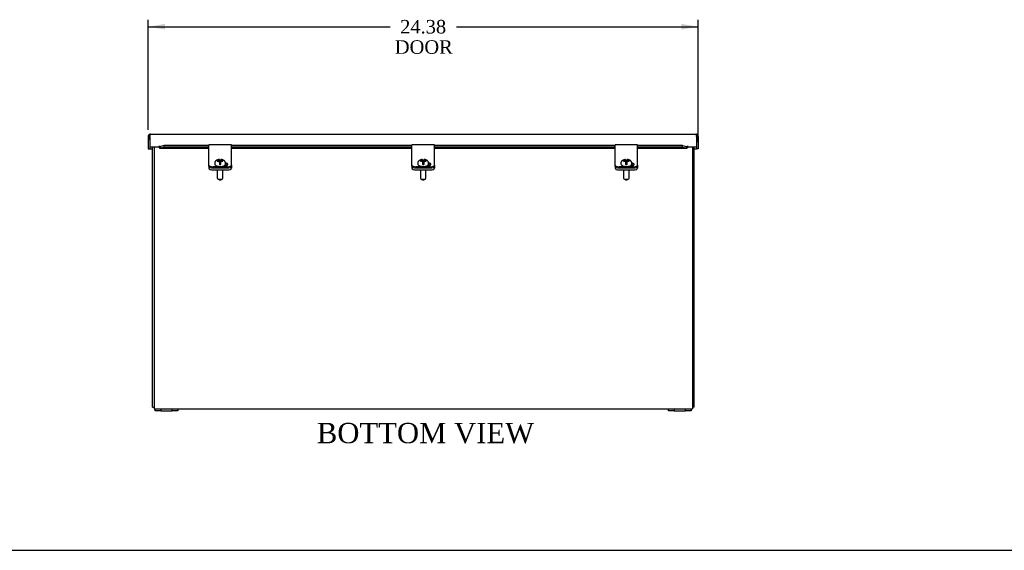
# Model space of a CAD drawing. Header units: inches. Extents: x 1 to 150, y -1 to 99.
# Tile 2 of 8: x 31 to 74, y 0 to 24. Entities that reach past the tile are written whole.
import ezdxf
from ezdxf.enums import TextEntityAlignment as Align

# ---------------------------------------------------------------- set-up
doc = ezdxf.new("R2010")
doc.units = ezdxf.units.IN
doc.header["$MEASUREMENT"] = 0
for name, color, linetype in [('COM40176', 7, 'Continuous'), ('COM40615', 7, 'Continuous'), ('COM48966-6', 7, 'Continuous'), ('COM49008-2', 7, 'Continuous'), ('COM52631', 7, 'Continuous'), ('COM71406-4', 7, 'Continuous'), ('Default', 7, 'Continuous'), ('GSK11095', 7, 'Continuous'), ('SCS19419', 7, 'Continuous')]:
    doc.layers.add(name, color=color, linetype=linetype)
doc.styles.add('SEACAD_Times_New_Roman', font='times.ttf')
doc.dimstyles.new('HAMMOND_(STH_-_120x80)', dxfattribs={"dimtxt": 0.6, "dimasz": 0.75, "dimexe": 0.3, "dimexo": 0.3, "dimgap": 0.15, "dimtad": 0, "dimtih": 1, "dimtoh": 1, "dimzin": 0, "dimdsep": 46, "dimtxsty": 'SEACAD_Times_New_Roman', "dimblk1": '_SE_FILLED', "dimblk2": '_SE_FILLED', "dimsah": 1, "dimcen": 0.3, "dimadec": 0, "dimazin": 0, "dimtfac": 0.8, "dimtofl": 0, "dimtmove": 0, "dimatfit": 3, "dimfxl": 1, "dimtolj": 1, "dimtzin": 0, "dimarcsym": 0})

# ---------------------------------------------------------------- blocks, each defined once
blk = doc.blocks.new('SE5')
at = {"layer": 'COM40176', "color": 7, "linetype": 'Continuous'}
for p, q in [((39.075, 18.151), (39.075, 18.274)), ((40.075, 18.274), (39.075, 18.274)), ((39.075, 17.571), (39.075, 18.151)), ((40.075, 18.151), (40.075, 18.274)), ((40.075, 17.571), (40.075, 18.151)), ((48.075, 18.151), (48.075, 18.274)), ((49.075, 18.274), (48.075, 18.274)), ((48.075, 17.571), (48.075, 18.151)), ((49.075, 18.151), (49.075, 18.274)), ((49.075, 17.571), (49.075, 18.151)), ((57.075, 18.151), (57.075, 18.274)), ((58.075, 18.274), (57.075, 18.274)), ((57.075, 17.571), (57.075, 18.151)), ((58.075, 18.151), (58.075, 18.274)), ((58.075, 17.571), (58.075, 18.151)), ((39.075, 17.533), (39.075, 17.571)), ((39.075, 17.384), (39.075, 17.533)), ((40.075, 17.533), (40.075, 17.571)), ((40.075, 17.384), (40.075, 17.533)), ((48.075, 17.533), (48.075, 17.571)), ((48.075, 17.384), (48.075, 17.533)), ((49.075, 17.533), (49.075, 17.571)), ((49.075, 17.384), (49.075, 17.533)), ((57.075, 17.533), (57.075, 17.571)), ((57.075, 17.384), (57.075, 17.533)), ((58.075, 17.533), (58.075, 17.571)), ((58.075, 17.384), (58.075, 17.533)), ((39.075, 17.333), (39.075, 17.384)), ((39.887, 17.305), (39.263, 17.305)), ((39.887, 17.253), (39.263, 17.253)), ((39.747, 17.351), (39.779, 17.351)), ((40.075, 17.384), (40.075, 17.333)), ((48.075, 17.333), (48.075, 17.384)), ((48.887, 17.305), (48.263, 17.305)), ((48.887, 17.253), (48.263, 17.253)), ((48.747, 17.351), (48.779, 17.351)), ((49.075, 17.384), (49.075, 17.333)), ((57.075, 17.333), (57.075, 17.384)), ((57.887, 17.305), (57.263, 17.305)), ((57.887, 17.253), (57.263, 17.253)), ((57.747, 17.351), (57.779, 17.351)), ((58.075, 17.384), (58.075, 17.333))]:
    blk.add_line(p, q, dxfattribs=at)
for centre, major_axis, start_param, end_param in [((39.779, 17.411), (-0.141, 0), 1.570796, 4.452022), ((48.779, 17.411), (-0.141, 0), 1.570796, 4.452022), ((57.779, 17.411), (-0.141, 0), 1.570796, 4.452022), ((39.263, 17.384), (-0.188, 0), 0, 1.570796), ((39.263, 17.333), (0.188, 0), 3.141593, 4.712389), ((39.779, 17.359), (-0.14, 0), 3.591638, 4.47223), ((39.887, 17.384), (-0.188, 0), 1.570796, 3.141593), ((39.887, 17.333), (0.188, 0), 4.712389, 6.283185), ((48.263, 17.384), (-0.188, 0), 0, 1.570796), ((48.263, 17.333), (0.188, 0), 3.141593, 4.712389), ((48.779, 17.359), (-0.14, 0), 3.591638, 4.47223), ((48.887, 17.384), (-0.188, 0), 1.570796, 3.141593), ((48.887, 17.333), (0.188, 0), 4.712389, 6.283185), ((57.263, 17.384), (-0.188, 0), 0, 1.570796), ((57.263, 17.333), (0.188, 0), 3.141593, 4.712389), ((57.779, 17.359), (-0.141, 0), 3.591638, 4.47223), ((57.887, 17.384), (-0.188, 0), 1.570796, 3.141593), ((57.887, 17.333), (0.188, 0), 4.712389, 6.283185)]:
    blk.add_ellipse(centre, major_axis=major_axis, ratio=0.422618, start_param=start_param, end_param=end_param, dxfattribs=at)
at = {"layer": 'COM40615', "color": 7, "linetype": 'Continuous'}
for p, q in [((36.7, 6.583), (36.95, 6.583)), ((36.7, 6.488), (36.7, 6.583)), ((36.95, 6.583), (37.45, 6.583)), ((36.95, 6.583), (36.95, 6.488)), ((37.45, 6.488), (37.45, 6.583)), ((37.45, 6.583), (37.7, 6.583)), ((37.7, 6.583), (37.7, 6.488)), ((59.45, 6.583), (59.7, 6.583)), ((59.45, 6.488), (59.45, 6.583)), ((59.7, 6.583), (60.2, 6.583)), ((59.7, 6.583), (59.7, 6.488)), ((60.2, 6.488), (60.2, 6.583)), ((60.2, 6.583), (60.45, 6.583)), ((60.45, 6.583), (60.45, 6.488)), ((36.95, 6.488), (36.7, 6.488)), ((36.95, 6.488), (37.45, 6.488)), ((37.7, 6.488), (37.45, 6.488)), ((59.7, 6.488), (59.45, 6.488)), ((59.7, 6.488), (60.2, 6.488)), ((60.45, 6.488), (60.2, 6.488))]:
    blk.add_line(p, q, dxfattribs=at)
at = {"layer": 'COM48966-6', "color": 7, "linetype": 'Continuous'}
for p, q in [((36.647, 18.18), (36.647, 6.691)), ((60.503, 18.18), (60.503, 6.691)), ((36.647, 6.691), (36.647, 6.583)), ((36.647, 6.583), (36.7, 6.583)), ((37.7, 6.583), (59.45, 6.583)), ((60.45, 6.583), (60.503, 6.583)), ((60.503, 6.691), (60.503, 6.583))]:
    blk.add_line(p, q, dxfattribs=at)
at = {"layer": 'COM49008-2', "color": 7, "linetype": 'Continuous'}
for p, q in [((36.575, 6.655), (36.575, 18.18)), ((60.575, 6.655), (60.575, 18.18)), ((36.575, 6.655), (36.647, 6.655)), ((60.575, 6.655), (60.503, 6.655))]:
    blk.add_line(p, q, dxfattribs=at)
at = {"layer": 'COM52631', "color": 7, "linetype": 'Continuous'}
for p, q in [((39.075, 17.333), (39.075, 17.247)), ((39.263, 17.253), (39.887, 17.253)), ((39.263, 17.167), (39.887, 17.167)), ((40.075, 17.333), (40.075, 17.247)), ((48.075, 17.333), (48.075, 17.247)), ((48.263, 17.253), (48.887, 17.253)), ((48.263, 17.167), (48.887, 17.167)), ((49.075, 17.333), (49.075, 17.247)), ((57.075, 17.333), (57.075, 17.247)), ((57.263, 17.253), (57.887, 17.253)), ((57.263, 17.167), (57.887, 17.167)), ((58.075, 17.333), (58.075, 17.247))]:
    blk.add_line(p, q, dxfattribs=at)
for centre, start_param, end_param in [((39.263, 17.333), 0, 1.570796), ((39.263, 17.247), 0, 1.570796), ((39.887, 17.333), 1.570796, 3.141593), ((39.887, 17.247), 1.570796, 3.141593), ((48.263, 17.333), 0, 1.570796), ((48.263, 17.247), 0, 1.570796), ((48.887, 17.333), 1.570796, 3.141593), ((48.887, 17.247), 1.570796, 3.141593), ((57.263, 17.333), 0, 1.570796), ((57.263, 17.247), 0, 1.570796), ((57.887, 17.333), 1.570796, 3.141593), ((57.887, 17.247), 1.570796, 3.141593)]:
    blk.add_ellipse(centre, major_axis=(-0.188, 0), ratio=0.422618, start_param=start_param, end_param=end_param, dxfattribs=at)
at = {"layer": 'COM71406-4', "color": 7, "linetype": 'Continuous'}
for p, q in [((36.388, 18.647), (36.388, 18.099)), ((36.46, 18.647), (36.46, 18.748)), ((36.46, 18.748), (36.46, 18.683)), ((36.46, 18.647), (36.46, 18.18)), ((36.46, 18.495), (36.46, 18.099)), ((36.496, 18.755), (60.655, 18.755)), ((60.691, 18.748), (60.691, 18.647)), ((60.691, 18.647), (60.691, 18.748)), ((60.691, 18.647), (60.691, 18.099)), ((60.691, 18.647), (60.691, 18.18)), ((60.763, 18.647), (60.763, 18.099)), ((36.388, 18.099), (36.46, 18.099)), ((36.872, 18.18), (36.46, 18.18)), ((36.46, 18.18), (36.46, 18.099)), ((36.46, 18.099), (36.575, 18.099)), ((36.872, 18.237), (36.872, 18.206)), ((36.872, 18.237), (36.872, 18.237)), ((36.872, 18.237), (36.872, 18.18)), ((36.872, 18.206), (36.872, 18.144)), ((36.872, 18.206), (36.928, 18.202)), ((36.91, 18.129), (39.075, 18.129)), ((37.09, 18.241), (36.928, 18.202)), ((36.928, 18.202), (36.928, 18.132)), ((36.928, 18.132), (37.09, 18.171)), ((39.075, 18.241), (37.09, 18.241)), ((37.09, 18.171), (37.09, 18.241)), ((39.075, 18.171), (37.09, 18.171)), ((48.075, 18.241), (40.075, 18.241)), ((48.075, 18.171), (40.075, 18.171)), ((40.075, 18.129), (48.075, 18.129)), ((57.075, 18.241), (49.075, 18.241)), ((57.075, 18.171), (49.075, 18.171)), ((49.075, 18.129), (57.075, 18.129)), ((60.061, 18.241), (58.075, 18.241)), ((60.061, 18.171), (58.075, 18.171)), ((58.075, 18.129), (60.24, 18.129)), ((60.061, 18.171), (60.061, 18.241)), ((60.061, 18.241), (60.222, 18.202)), ((60.061, 18.171), (60.222, 18.132)), ((60.222, 18.202), (60.279, 18.206)), ((60.222, 18.202), (60.222, 18.132)), ((60.279, 18.237), (60.279, 18.237)), ((60.279, 18.206), (60.279, 18.237)), ((60.279, 18.237), (60.279, 18.18)), ((60.279, 18.206), (60.279, 18.144)), ((60.691, 18.18), (60.279, 18.18)), ((60.575, 18.099), (60.691, 18.099)), ((60.691, 18.18), (60.691, 18.099)), ((60.763, 18.099), (60.691, 18.099))]:
    blk.add_line(p, q, dxfattribs=at)
for centre, radius, start, end in [((36.496, 18.647), 0.108, 109.4712, 180), ((36.496, 18.647), 0.108, 90, 109.4712), ((60.655, 18.647), 0.108, 70.5288, 90), ((60.655, 18.647), 0.108, 0, 70.5288), ((36.91, 18.186), 0.057, 228.1648, 288.6212), ((60.241, 18.186), 0.057, 251.3788, 311.8352)]:
    blk.add_arc(centre, radius, start, end, dxfattribs=at)
for centre, start_param, end_param in [((36.496, 18.647), 3.141593, 3.48143), ((60.655, 18.647), 2.801756, 3.141593)]:
    blk.add_ellipse(centre, major_axis=(0, -0.108), ratio=0.996907, start_param=start_param, end_param=end_param, dxfattribs=at)
at = {"layer": 'GSK11095', "color": 7, "linetype": 'Continuous'}
for p, q in [((36.46, 18.495), (36.46, 18.683)), ((36.46, 18.683), (36.46, 18.683)), ((36.46, 18.683), (36.46, 18.683)), ((36.46, 18.495), (36.46, 18.495)), ((36.46, 18.495), (36.46, 18.495)), ((60.691, 18.495), (60.691, 18.495))]:
    blk.add_line(p, q, dxfattribs=at)
at = {"layer": 'SCS19419', "color": 7, "linetype": 'Continuous'}
for p, q in [((39.335, 17.46), (39.335, 17.433)), ((39.452, 17.584), (39.452, 17.554)), ((39.46, 17.584), (39.452, 17.584)), ((39.452, 17.554), (39.46, 17.554)), ((39.517, 17.584), (39.46, 17.584)), ((39.46, 17.554), (39.517, 17.554)), ((39.517, 17.584), (39.542, 17.595)), ((39.517, 17.554), (39.517, 17.584)), ((39.542, 17.544), (39.517, 17.554)), ((39.542, 17.618), (39.542, 17.63)), ((39.542, 17.618), (39.542, 17.595)), ((39.542, 17.595), (39.542, 17.544)), ((39.542, 17.544), (39.542, 17.521)), ((39.542, 17.521), (39.542, 17.416)), ((39.552, 17.512), (39.542, 17.512)), ((39.542, 17.491), (39.552, 17.491)), ((39.552, 17.534), (39.552, 17.512)), ((39.602, 17.534), (39.552, 17.534)), ((39.552, 17.491), (39.552, 17.512)), ((39.552, 17.493), (39.602, 17.493)), ((39.552, 17.491), (39.552, 17.47)), ((39.552, 17.47), (39.602, 17.47)), ((39.602, 17.527), (39.602, 17.534)), ((39.602, 17.527), (39.602, 17.527)), ((39.602, 17.512), (39.602, 17.527)), ((39.612, 17.512), (39.602, 17.512)), ((39.602, 17.491), (39.602, 17.512)), ((39.602, 17.491), (39.612, 17.491)), ((39.602, 17.476), (39.602, 17.491)), ((39.602, 17.47), (39.602, 17.476)), ((39.612, 17.629), (39.612, 17.618)), ((39.612, 17.595), (39.612, 17.618)), ((39.612, 17.544), (39.612, 17.595)), ((39.612, 17.595), (39.637, 17.584)), ((39.637, 17.554), (39.612, 17.544)), ((39.612, 17.521), (39.612, 17.544)), ((39.612, 17.416), (39.612, 17.521)), ((39.69, 17.584), (39.637, 17.584)), ((39.637, 17.584), (39.637, 17.554)), ((39.637, 17.554), (39.69, 17.554)), ((39.702, 17.584), (39.69, 17.584)), ((39.69, 17.554), (39.702, 17.554)), ((39.702, 17.554), (39.702, 17.584)), ((39.815, 17.433), (39.815, 17.46)), ((48.335, 17.46), (48.335, 17.433)), ((48.452, 17.584), (48.452, 17.554)), ((48.46, 17.584), (48.452, 17.584)), ((48.452, 17.554), (48.46, 17.554)), ((48.517, 17.584), (48.46, 17.584)), ((48.46, 17.554), (48.517, 17.554)), ((48.517, 17.584), (48.542, 17.595)), ((48.517, 17.554), (48.517, 17.584)), ((48.542, 17.544), (48.517, 17.554)), ((48.542, 17.618), (48.542, 17.63)), ((48.542, 17.618), (48.542, 17.595)), ((48.542, 17.595), (48.542, 17.544)), ((48.542, 17.544), (48.542, 17.521)), ((48.542, 17.521), (48.542, 17.416)), ((48.552, 17.512), (48.542, 17.512)), ((48.542, 17.491), (48.552, 17.491)), ((48.552, 17.534), (48.552, 17.512)), ((48.602, 17.534), (48.552, 17.534)), ((48.552, 17.491), (48.552, 17.512)), ((48.552, 17.493), (48.602, 17.493)), ((48.552, 17.491), (48.552, 17.47)), ((48.552, 17.47), (48.602, 17.47)), ((48.602, 17.527), (48.602, 17.534)), ((48.602, 17.527), (48.602, 17.527)), ((48.602, 17.512), (48.602, 17.527)), ((48.612, 17.512), (48.602, 17.512)), ((48.602, 17.491), (48.602, 17.512)), ((48.602, 17.491), (48.612, 17.491)), ((48.602, 17.476), (48.602, 17.491)), ((48.602, 17.47), (48.602, 17.476)), ((48.612, 17.629), (48.612, 17.618)), ((48.612, 17.595), (48.612, 17.618)), ((48.612, 17.544), (48.612, 17.595)), ((48.612, 17.595), (48.637, 17.584)), ((48.637, 17.554), (48.612, 17.544)), ((48.612, 17.521), (48.612, 17.544)), ((48.612, 17.416), (48.612, 17.521)), ((48.69, 17.584), (48.637, 17.584)), ((48.637, 17.584), (48.637, 17.554)), ((48.637, 17.554), (48.69, 17.554)), ((48.702, 17.584), (48.69, 17.584)), ((48.69, 17.554), (48.702, 17.554)), ((48.702, 17.554), (48.702, 17.584)), ((48.815, 17.433), (48.815, 17.46)), ((57.335, 17.46), (57.335, 17.433)), ((57.452, 17.584), (57.452, 17.554)), ((57.46, 17.584), (57.452, 17.584)), ((57.452, 17.554), (57.46, 17.554)), ((57.517, 17.584), (57.46, 17.584)), ((57.46, 17.554), (57.517, 17.554)), ((57.517, 17.584), (57.542, 17.595)), ((57.517, 17.554), (57.517, 17.584)), ((57.542, 17.544), (57.517, 17.554)), ((57.542, 17.618), (57.542, 17.63)), ((57.542, 17.618), (57.542, 17.595)), ((57.542, 17.595), (57.542, 17.544)), ((57.542, 17.544), (57.542, 17.521)), ((57.542, 17.521), (57.542, 17.416)), ((57.552, 17.512), (57.542, 17.512)), ((57.542, 17.491), (57.552, 17.491)), ((57.552, 17.534), (57.552, 17.512)), ((57.602, 17.534), (57.552, 17.534)), ((57.552, 17.491), (57.552, 17.512)), ((57.552, 17.493), (57.602, 17.493)), ((57.552, 17.491), (57.552, 17.47)), ((57.552, 17.47), (57.602, 17.47)), ((57.602, 17.527), (57.602, 17.534)), ((57.602, 17.527), (57.602, 17.527)), ((57.602, 17.512), (57.602, 17.527)), ((57.612, 17.512), (57.602, 17.512)), ((57.602, 17.491), (57.602, 17.512)), ((57.602, 17.491), (57.612, 17.491)), ((57.602, 17.476), (57.602, 17.491)), ((57.602, 17.47), (57.602, 17.476)), ((57.612, 17.629), (57.612, 17.618)), ((57.612, 17.595), (57.612, 17.618)), ((57.612, 17.544), (57.612, 17.595)), ((57.612, 17.595), (57.637, 17.584)), ((57.637, 17.554), (57.612, 17.544)), ((57.612, 17.521), (57.612, 17.544)), ((57.612, 17.416), (57.612, 17.521)), ((57.69, 17.584), (57.637, 17.584)), ((57.637, 17.584), (57.637, 17.554)), ((57.637, 17.554), (57.69, 17.554)), ((57.702, 17.584), (57.69, 17.584)), ((57.69, 17.554), (57.702, 17.554)), ((57.702, 17.554), (57.702, 17.584)), ((57.815, 17.433), (57.815, 17.46)), ((39.452, 17.167), (39.452, 16.802)), ((39.698, 16.802), (39.698, 17.167)), ((48.452, 17.167), (48.452, 16.802)), ((48.698, 16.802), (48.698, 17.167)), ((57.452, 17.167), (57.452, 16.802)), ((57.698, 16.802), (57.698, 17.167)), ((39.466, 16.778), (39.519, 16.736)), ((39.631, 16.736), (39.684, 16.778)), ((48.466, 16.778), (48.519, 16.736)), ((48.631, 16.736), (48.684, 16.778)), ((57.466, 16.778), (57.519, 16.736)), ((57.631, 16.736), (57.684, 16.778))]:
    blk.add_line(p, q, dxfattribs=at)
for centre, radius, start, end in [((39.602, 17.545), 0.011, 270, 272.2047), ((39.602, 17.481), 0.011, 270, 272.2047), ((48.602, 17.545), 0.011, 270, 272.2047), ((48.602, 17.481), 0.011, 270, 272.2047), ((57.602, 17.545), 0.011, 270, 272.2047), ((57.602, 17.481), 0.011, 270, 272.2047), ((39.553, 17.415), 0.0111, 177.5964, 264.1762), ((39.6, 17.415), 0.0112, 276.1761, 2.3347), ((48.553, 17.415), 0.0111, 177.5964, 264.1762), ((48.6, 17.415), 0.0112, 276.1761, 2.3347), ((57.553, 17.415), 0.0111, 177.5964, 264.1762), ((57.6, 17.415), 0.0112, 276.1761, 2.3347)]:
    blk.add_arc(centre, radius, start, end, dxfattribs=at)
for centre, major_axis, ratio, start_param, end_param in [((39.552, 17.536), (-0.01, 0), 0.906308, 0, 1.570796), ((39.552, 17.485), (0.01, 0), 0.906308, 3.141593, 4.712389), ((39.575, 17.501), (0.231, 0), 0.422618, 1.456205, 1.672855), ((39.602, 17.536), (-0.01, 0), 0.906308, 1.613249, 3.141593), ((39.602, 17.485), (0.01, 0), 0.906308, 4.754841, 6.283185), ((48.552, 17.536), (-0.01, 0), 0.906308, 0, 1.570796), ((48.552, 17.485), (0.01, 0), 0.906308, 3.141593, 4.712389), ((48.575, 17.501), (0.231, 0), 0.422618, 1.456205, 1.672855), ((48.602, 17.536), (-0.01, 0), 0.906308, 1.613249, 3.141593), ((48.602, 17.485), (0.01, 0), 0.906308, 4.754841, 6.283185), ((57.552, 17.536), (-0.01, 0), 0.906308, 0, 1.570796), ((57.552, 17.485), (0.01, 0), 0.906308, 3.141593, 4.712389), ((57.575, 17.501), (0.231, 0), 0.422618, 1.456205, 1.672855), ((57.602, 17.536), (-0.01, 0), 0.906308, 1.613249, 3.141593), ((57.602, 17.485), (0.01, 0), 0.906308, 4.754841, 6.283185), ((39.575, 17.501), (-0.231, 0), 0.422618, 1.468738, 1.685388), ((39.575, 17.433), (-0.24, 0), 0.422618, 3.141593, 3.165159), ((48.575, 17.501), (-0.231, 0), 0.422618, 1.468738, 1.685388), ((48.575, 17.433), (-0.24, 0), 0.422618, 3.141593, 3.165159), ((57.575, 17.501), (-0.231, 0), 0.422618, 1.468738, 1.685388), ((57.575, 17.433), (-0.24, 0), 0.422618, 3.141593, 3.165159), ((39.575, 16.802), (-0.123, 0), 0.422618, 0, 3.141593), ((39.575, 16.748), (-0.063, 0), 0.422618, 0.485112, 2.65648), ((48.575, 16.802), (-0.123, 0), 0.422618, 0, 3.141593), ((48.575, 16.748), (0.063, 0), 0.422618, 3.626705, 5.798073), ((57.575, 16.802), (-0.123, 0), 0.422618, 0, 3.141593), ((57.575, 16.748), (-0.063, 0), 0.422618, 0.485112, 2.65648)]:
    blk.add_ellipse(centre, major_axis=major_axis, ratio=ratio, start_param=start_param, end_param=end_param, dxfattribs=at)
for points, knots in [([(39.542, 17.629), (39.535, 17.629), (39.515, 17.628), (39.478, 17.62), (39.438, 17.606), (39.404, 17.586), (39.377, 17.563), (39.356, 17.536), (39.342, 17.506), (39.335, 17.479), (39.336, 17.465), (39.336, 17.46)], [0, 0, 0, 0, 0.057783, 0.204466, 0.361791, 0.497408, 0.618285, 0.733445, 0.846506, 0.959036, 1, 1, 1, 1]), ([(39.542, 17.605), (39.542, 17.603), (39.543, 17.602), (39.546, 17.599), (39.549, 17.598), (39.552, 17.598)], [0, 0, 0, 0, 0.5, 0.5, 1, 1, 1, 1]), ([(39.552, 17.527), (39.55, 17.527), (39.548, 17.526), (39.545, 17.526), (39.543, 17.525), (39.542, 17.525), (39.542, 17.525), (39.542, 17.525)], [0, 0, 0, 0, 0.125, 0.125, 0.25, 0.25, 0.2594464, 0.2594464, 0.2594464, 0.2594464]), ([(39.602, 17.598), (39.604, 17.598), (39.607, 17.599), (39.611, 17.601), (39.612, 17.603), (39.612, 17.605)], [0, 0, 0, 0, 0.5, 0.5, 1, 1, 1, 1]), ([(39.612, 17.525), (39.612, 17.525), (39.612, 17.525), (39.61, 17.525), (39.609, 17.526), (39.606, 17.526), (39.604, 17.527), (39.602, 17.527)], [0.7477145, 0.7477145, 0.7477145, 0.7477145, 0.75, 0.75, 0.875, 0.875, 1, 1, 1, 1]), ([(39.815, 17.46), (39.815, 17.461), (39.816, 17.473), (39.811, 17.498), (39.799, 17.529), (39.781, 17.555), (39.758, 17.578), (39.73, 17.597), (39.696, 17.612), (39.657, 17.623), (39.627, 17.629), (39.612, 17.629), (39.612, 17.629)], [0, 0, 0, 0, 0.013318, 0.131981, 0.243474, 0.351742, 0.461267, 0.577332, 0.706169, 0.85026, 0.997128, 1, 1, 1, 1]), ([(48.542, 17.629), (48.535, 17.629), (48.515, 17.628), (48.478, 17.62), (48.438, 17.606), (48.404, 17.586), (48.377, 17.563), (48.356, 17.536), (48.342, 17.506), (48.335, 17.479), (48.336, 17.465), (48.336, 17.46)], [0, 0, 0, 0, 0.057783, 0.204466, 0.361791, 0.497408, 0.618285, 0.733445, 0.846506, 0.959036, 1, 1, 1, 1]), ([(48.542, 17.605), (48.542, 17.603), (48.543, 17.602), (48.546, 17.599), (48.549, 17.598), (48.552, 17.598)], [0, 0, 0, 0, 0.5, 0.5, 1, 1, 1, 1]), ([(48.552, 17.527), (48.55, 17.527), (48.548, 17.526), (48.545, 17.526), (48.543, 17.525), (48.542, 17.525), (48.542, 17.525), (48.542, 17.525)], [0, 0, 0, 0, 0.125, 0.125, 0.25, 0.25, 0.2594464, 0.2594464, 0.2594464, 0.2594464]), ([(48.602, 17.598), (48.604, 17.598), (48.607, 17.599), (48.611, 17.601), (48.612, 17.603), (48.612, 17.605)], [0, 0, 0, 0, 0.5, 0.5, 1, 1, 1, 1]), ([(48.612, 17.525), (48.612, 17.525), (48.612, 17.525), (48.61, 17.525), (48.609, 17.526), (48.606, 17.526), (48.604, 17.527), (48.602, 17.527)], [0.7477145, 0.7477145, 0.7477145, 0.7477145, 0.75, 0.75, 0.875, 0.875, 1, 1, 1, 1]), ([(48.815, 17.46), (48.815, 17.461), (48.816, 17.473), (48.811, 17.498), (48.799, 17.529), (48.781, 17.555), (48.758, 17.578), (48.73, 17.597), (48.696, 17.612), (48.657, 17.623), (48.627, 17.629), (48.612, 17.629), (48.612, 17.629)], [0, 0, 0, 0, 0.013318, 0.131981, 0.243474, 0.351742, 0.461267, 0.577332, 0.706169, 0.85026, 0.997128, 1, 1, 1, 1]), ([(57.542, 17.629), (57.535, 17.629), (57.515, 17.628), (57.478, 17.62), (57.438, 17.606), (57.404, 17.586), (57.377, 17.563), (57.356, 17.536), (57.342, 17.506), (57.335, 17.479), (57.336, 17.465), (57.336, 17.46)], [0, 0, 0, 0, 0.057783, 0.204466, 0.361791, 0.497408, 0.618285, 0.733445, 0.846506, 0.959036, 1, 1, 1, 1]), ([(57.542, 17.605), (57.542, 17.603), (57.543, 17.602), (57.546, 17.599), (57.549, 17.598), (57.552, 17.598)], [0, 0, 0, 0, 0.5, 0.5, 1, 1, 1, 1]), ([(57.552, 17.527), (57.55, 17.527), (57.548, 17.526), (57.545, 17.526), (57.543, 17.525), (57.542, 17.525), (57.542, 17.525), (57.542, 17.525)], [0, 0, 0, 0, 0.125, 0.125, 0.25, 0.25, 0.2594464, 0.2594464, 0.2594464, 0.2594464]), ([(57.602, 17.598), (57.604, 17.598), (57.607, 17.599), (57.611, 17.601), (57.612, 17.603), (57.612, 17.605)], [0, 0, 0, 0, 0.5, 0.5, 1, 1, 1, 1]), ([(57.612, 17.525), (57.612, 17.525), (57.612, 17.525), (57.61, 17.525), (57.609, 17.526), (57.606, 17.526), (57.604, 17.527), (57.602, 17.527)], [0.7477145, 0.7477145, 0.7477145, 0.7477145, 0.75, 0.75, 0.875, 0.875, 1, 1, 1, 1]), ([(57.815, 17.46), (57.815, 17.461), (57.816, 17.473), (57.811, 17.498), (57.799, 17.529), (57.781, 17.555), (57.758, 17.578), (57.73, 17.597), (57.696, 17.612), (57.657, 17.623), (57.627, 17.629), (57.612, 17.629), (57.612, 17.629)], [0, 0, 0, 0, 0.013318, 0.131981, 0.243474, 0.351742, 0.461267, 0.577332, 0.706169, 0.85026, 0.997128, 1, 1, 1, 1]), ([(39.336, 17.433), (39.336, 17.431), (39.335, 17.422), (39.341, 17.404), (39.355, 17.384), (39.376, 17.365), (39.405, 17.349), (39.441, 17.335), (39.482, 17.325), (39.526, 17.319), (39.571, 17.317), (39.617, 17.318), (39.661, 17.324), (39.703, 17.333), (39.74, 17.346), (39.771, 17.363), (39.795, 17.382), (39.809, 17.403), (39.816, 17.423), (39.815, 17.433), (39.814, 17.437)], [0, 0, 0, 0, 0.01146, 0.064461, 0.117578, 0.175113, 0.237647, 0.301695, 0.365063, 0.427806, 0.490203, 0.552501, 0.614894, 0.677581, 0.740863, 0.80515, 0.87083, 0.92576, 0.976852, 1, 1, 1, 1]), ([(48.336, 17.433), (48.336, 17.431), (48.335, 17.422), (48.341, 17.404), (48.355, 17.384), (48.376, 17.365), (48.405, 17.349), (48.441, 17.335), (48.482, 17.325), (48.526, 17.319), (48.571, 17.317), (48.617, 17.318), (48.661, 17.324), (48.703, 17.333), (48.74, 17.346), (48.771, 17.363), (48.795, 17.382), (48.809, 17.403), (48.816, 17.423), (48.815, 17.433), (48.814, 17.437)], [0, 0, 0, 0, 0.01146, 0.064461, 0.117578, 0.175113, 0.237647, 0.301695, 0.365063, 0.427806, 0.490203, 0.552501, 0.614894, 0.677581, 0.740863, 0.80515, 0.87083, 0.92576, 0.976852, 1, 1, 1, 1]), ([(57.336, 17.433), (57.336, 17.431), (57.335, 17.422), (57.341, 17.404), (57.355, 17.384), (57.376, 17.365), (57.405, 17.349), (57.441, 17.335), (57.482, 17.325), (57.526, 17.319), (57.571, 17.317), (57.617, 17.318), (57.661, 17.324), (57.703, 17.333), (57.74, 17.346), (57.771, 17.363), (57.795, 17.382), (57.809, 17.403), (57.816, 17.423), (57.815, 17.433), (57.814, 17.437)], [0, 0, 0, 0, 0.01146, 0.064461, 0.117578, 0.175113, 0.237647, 0.301695, 0.365063, 0.427806, 0.490203, 0.552501, 0.614894, 0.677581, 0.740863, 0.80515, 0.87083, 0.92576, 0.976852, 1, 1, 1, 1])]:
    blk.add_open_spline(points, degree=3, knots=knots, dxfattribs=at)
blk = doc.blocks.new('DMBLK411')
at = {"layer": 'Default', "linetype": 'Continuous', "transparency": 16777216}
for points in [[(37.138, 23.637), (36.388, 23.512), (37.138, 23.387)], [(60.013, 23.637), (60.013, 23.387), (60.763, 23.512)]]:
    blk.add_hatch(color=7, dxfattribs=at).paths.add_polyline_path(points)
at = {"layer": 'Default', "color": 7, "linetype": 'Continuous', "transparency": 16777216}
for p, q in [((36.388, 18.947), (36.388, 23.812)), ((60.763, 18.399), (60.763, 23.812)), ((36.388, 23.512), (47.107, 23.512)), ((50.043, 23.512), (60.763, 23.512))]:
    blk.add_line(p, q, dxfattribs=at)
at = {"layer": 'Default', "color": 7, "linetype": 'Continuous', "transparency": 16777216, "style": 'SEACAD_Times_New_Roman'}
for s, p in [('24.38', (47.552, 23.812)), ('DOOR', (47.317, 22.912))]:
    blk.add_text(s, height=0.6, dxfattribs=at).set_placement(p, align=Align.TOP_LEFT)
blk = doc.blocks.new('_SE_FILLED')
at = {"color": 0}
blk.add_line((0, 0), (-1, 0), dxfattribs=at)
blk.add_solid([(0, 0), (-1, -0.1665), (-1, 0.1665), (0, 0)], dxfattribs=at)
blk = doc.blocks.new('BORDER')
at = {"layer": 'Default', "color": 7, "linetype": 'Continuous'}
blk.add_line((-41.86, 0), (0, 0), dxfattribs=at)

msp = doc.modelspace()

# ---------------------------------------------------------------- block references
at = {"layer": 'Default', "color": 7, "xscale": 3.56, "yscale": 3.56, "zscale": 3.56}
msp.add_blockref('BORDER', (149.664, 0.311), dxfattribs=at)
at = {"layer": 'Default'}
msp.add_blockref('SE5', (0, 0), dxfattribs=at)

# ---------------------------------------------------------------- texts
at = {"layer": 'Default', "color": 7, "linetype": 'Continuous', "style": 'SEACAD_Times_New_Roman'}
msp.add_text('BOTTOM VIEW', height=0.9, dxfattribs=at).set_placement((43.862, 5.958), align=Align.TOP_LEFT)

# ---------------------------------------------------------------- dimensions: what is measured, and where the dimension line sits
at = {"layer": 'Default', "color": 7, "linetype": 'Continuous'}
dim = msp.add_linear_dim(base=(36.387700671, 23.512040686), p1=(36.387700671, 18.098533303), p2=(60.762700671, 18.098533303), angle=0, text='\\A1;<>\\PDOOR', dimstyle='HAMMOND_(STH_-_120x80)', dxfattribs=at)
dim.commit()
dim.dimension.update_dxf_attribs({"geometry": 'DMBLK411', "text_midpoint": (48.57520084, 23.512040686), "dimtype": 161})

doc.saveas('drawing.dxf')
